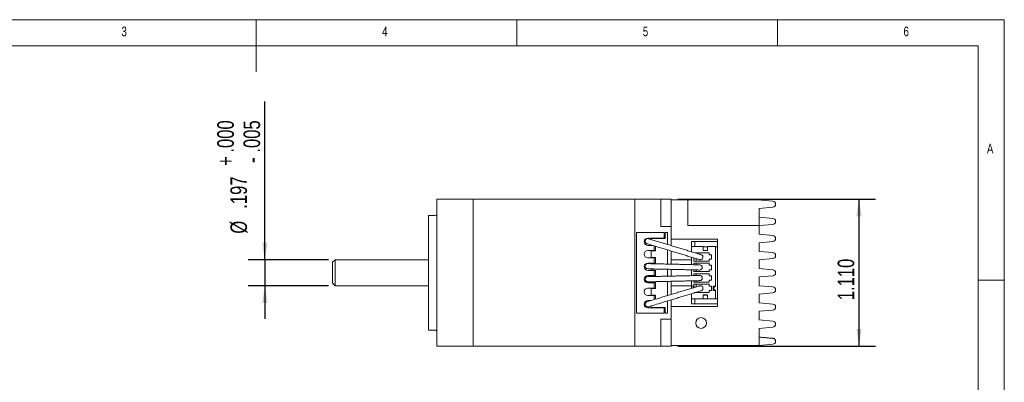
# Model space of a CAD drawing. Header units: inches. Extents: x 0.2 to 11.5, y 0.2 to 8.1.
# Tile 3 of 3: x 4.1 to 11.5, y 5.3 to 8.1. Entities that reach past the tile are written whole.
import ezdxf

# ---------------------------------------------------------------- set-up
doc = ezdxf.new("R2010")
doc.units = ezdxf.units.IN
doc.header["$MEASUREMENT"] = 0
doc.layers.add('FORMAT', color=7, linetype='Continuous')
doc.styles.add('SLDTEXTSTYLE0', font='TXT', dxfattribs={"width": 0.75})
doc.dimstyles.new('SLDDIMSTYLE1', dxfattribs={"dimtxt": 0.125, "dimasz": 0.13, "dimexe": 0, "dimexo": 0.0625, "dimgap": 0.03125, "dimtad": 2, "dimdec": 3, "dimzin": 4, "dimdsep": 46, "dimtxsty": 'Standard', "dimsah": 1, "dimcen": 0.09, "dimadec": 0, "dimazin": 0, "dimtfac": 1, "dimtofl": 0, "dimtmove": 0, "dimatfit": 3, "dimfxl": 1, "dimtolj": 1, "dimtzin": 12, "dimarcsym": 0})
doc.dimstyles.new('SLDDIMSTYLE6', dxfattribs={"dimtxt": 0.125, "dimasz": 0.13, "dimexe": 0, "dimexo": 0.0625, "dimgap": 0.03125, "dimtad": 2, "dimdec": 3, "dimzin": 12, "dimdsep": 46, "dimtxsty": 'Standard', "dimsah": 1, "dimcen": 0.09, "dimadec": 0, "dimazin": 0, "dimtol": 1, "dimtm": 0.005, "dimtfac": 1, "dimtdec": 3, "dimtofl": 0, "dimtmove": 0, "dimatfit": 3, "dimfxl": 1, "dimtolj": 1, "dimtzin": 4, "dimarcsym": 0})

# ---------------------------------------------------------------- blocks, each defined once
blk = doc.blocks.new('*D13')
at = {"layer": 'FORMAT'}
for p, q in [((9.0314, 6.7133), (10.5238, 6.7133)), ((10.3988, 6.7133), (10.3988, 5.6031)), ((9.0314, 5.6031), (10.5238, 5.6031))]:
    blk.add_line(p, q, dxfattribs=at)
for points in [[(10.3988, 6.7133), (10.3788, 6.5833), (10.4188, 6.5833)], [(10.3988, 5.6031), (10.4188, 5.7331), (10.3788, 5.7331)]]:
    blk.add_solid(points, dxfattribs=at)
at = {"layer": 'FORMAT', "insert": (10.2377, 5.9504), "char_height": 0.125, "attachment_point": 1, "rotation": 90, "style": 'SLDTEXTSTYLE0'}
blk.add_mtext('1.110', dxfattribs=at)
blk = doc.blocks.new('*D14')
at = {"layer": 'FORMAT'}
for p, q in [((5.9124, 6.2566), (5.9124, 7.4519)), ((6.392, 6.2566), (5.7874, 6.2566)), ((5.9124, 6.2566), (5.9124, 6.0598)), ((6.392, 6.0598), (5.7874, 6.0598)), ((5.9124, 6.0598), (5.9124, 5.8098))]:
    blk.add_line(p, q, dxfattribs=at)
for points in [[(5.9124, 6.2566), (5.9324, 6.3866), (5.8924, 6.3866)], [(5.9124, 6.0598), (5.8924, 5.9298), (5.9324, 5.9298)]]:
    blk.add_solid(points, dxfattribs=at)
at = {"layer": 'FORMAT', "char_height": 0.125, "attachment_point": 1, "rotation": 90, "style": 'SLDTEXTSTYLE0'}
for s, insert in [('.000', (5.5529, 7.0661)), ('.005', (5.7513, 7.0661)), ('+', (5.5529, 6.9652)), ('-', (5.7513, 6.988)), ('.197', (5.6521, 6.6419)), ('%%c', (5.6521, 6.4535))]:
    blk.add_mtext(s, dxfattribs=dict(at, insert=insert))

msp = doc.modelspace()

# ---------------------------------------------------------------- linework, layer by layer
at = {"color": 7, "linetype": 'Continuous', "lineweight": 0}
for p, q in [((11.4961, 8.0709), (0.1969, 8.0709)), ((5.8465, 8.0709), (5.8465, 7.6772)), ((7.815, 8.0709), (7.815, 7.874)), ((9.7835, 7.874), (9.7835, 8.0709)), ((11.4961, 3.0413), (11.4961, 8.0709)), ((11.2992, 7.874), (0.3937, 7.874)), ((11.2992, 2.372), (11.2992, 7.874)), ((11.2992, 6.1024), (11.4961, 6.1024))]:
    msp.add_line(p, q, dxfattribs=at)
at = {"color": 7, "linetype": 'Continuous', "lineweight": 15}
for p, q in [((7.2097, 6.7133), (7.4853, 6.7133)), ((7.2097, 6.6346), (7.2097, 6.7133)), ((7.4853, 6.7133), (7.4853, 6.6346)), ((7.4853, 6.7133), (8.7058, 6.7133)), ((7.4853, 6.6346), (7.4853, 6.7133)), ((8.7058, 6.6346), (8.7058, 6.7133)), ((8.7058, 6.7133), (8.9027, 6.7133)), ((8.7058, 6.7133), (8.7058, 6.6346)), ((8.9027, 6.7133), (8.9027, 6.6346)), ((8.9027, 6.7133), (8.9814, 6.7133)), ((8.9814, 6.7082), (8.9814, 6.7133)), ((8.9814, 6.7082), (9.1059, 6.7082)), ((8.9814, 6.6082), (8.9814, 6.7082)), ((9.1059, 6.7082), (9.1059, 6.6082)), ((9.6317, 6.7082), (9.1059, 6.7082)), ((9.7488, 6.698), (9.6317, 6.7082)), ((7.2097, 5.6818), (7.2097, 6.6346)), ((7.4853, 5.6818), (7.4853, 6.6346)), ((7.4853, 5.6818), (7.4853, 6.6346)), ((8.7058, 6.6346), (8.7058, 5.6818)), ((8.7058, 5.6818), (8.7058, 6.6346)), ((8.9027, 6.5086), (8.9027, 6.6346)), ((9.6439, 6.6442), (9.7488, 6.6534)), ((9.6439, 6.6442), (9.6439, 6.6098)), ((9.7689, 6.6753), (9.7689, 6.6761)), ((7.1468, 5.7251), (7.1468, 6.5913)), ((8.9814, 6.6082), (8.9814, 6.5086)), ((9.1059, 6.6082), (9.1059, 6.5158)), ((9.6439, 6.5158), (9.6439, 6.6098)), ((9.7488, 6.569), (9.6439, 6.5781)), ((9.7689, 6.5458), (9.7689, 6.5471)), ((8.9027, 6.5086), (8.9814, 6.5086)), ((8.9814, 6.3631), (8.9814, 6.5086)), ((9.6439, 6.5158), (9.1059, 6.5158)), ((9.6439, 6.5147), (9.7488, 6.5239)), ((9.6439, 6.4486), (9.6439, 6.5158)), ((8.7176, 5.8531), (8.7176, 6.4633)), ((8.7176, 6.4633), (8.9266, 6.4633)), ((8.8042, 6.42), (8.9266, 6.42)), ((8.8853, 6.3923), (8.81, 6.4152)), ((8.8298, 6.4181), (8.8298, 6.4092)), ((8.9345, 6.4181), (8.8298, 6.4181)), ((8.9266, 6.42), (8.9266, 6.4633)), ((8.9345, 6.4633), (8.9538, 6.4633)), ((8.9345, 6.4633), (8.9345, 6.4181)), ((8.9538, 6.4633), (8.9538, 6.3715)), ((9.3314, 6.4132), (8.9814, 6.4132)), ((9.1345, 6.3555), (9.1345, 6.3945)), ((9.1345, 6.3945), (9.1582, 6.3945)), ((9.3314, 6.3945), (9.1582, 6.3945)), ((9.1582, 6.3945), (9.1582, 6.3555)), ((9.3314, 6.355), (9.3314, 6.4132)), ((9.7488, 6.4395), (9.6439, 6.4486)), ((9.6439, 6.3852), (9.7488, 6.3944)), ((9.7689, 6.4176), (9.7689, 6.4163)), ((8.8402, 6.3649), (8.8042, 6.3649)), ((8.8042, 6.3255), (8.8531, 6.3255)), ((8.8298, 6.3681), (8.8298, 6.3669)), ((8.8298, 6.3669), (8.8337, 6.3669)), ((8.861, 6.3236), (8.8298, 6.3236)), ((8.8298, 6.3236), (8.8298, 6.2724)), ((8.8531, 6.3255), (8.8531, 6.361)), ((8.861, 6.3586), (8.861, 6.3236)), ((8.9538, 6.3304), (8.9538, 6.2237)), ((8.9814, 6.223), (8.9814, 6.322)), ((9.1345, 6.3166), (9.1345, 6.3555)), ((9.1345, 6.3555), (9.2231, 6.3555)), ((9.2231, 6.3555), (9.2231, 6.326)), ((9.2231, 6.3551), (9.2546, 6.3551)), ((9.2231, 6.355), (9.2546, 6.355)), ((9.2546, 6.3274), (9.2231, 6.3274)), ((9.2231, 6.326), (9.2546, 6.326)), ((9.2546, 6.3555), (9.3156, 6.3555)), ((9.2546, 6.326), (9.2546, 6.3555)), ((9.3156, 6.3555), (9.3156, 6.0573)), ((9.3156, 6.3551), (9.3314, 6.3551)), ((9.3156, 6.355), (9.3314, 6.355)), ((9.3314, 5.9613), (9.3314, 6.355)), ((9.6439, 6.3191), (9.6439, 6.3852)), ((6.442, 6.2566), (6.442, 6.0598)), ((8.8531, 6.2704), (8.8042, 6.2704)), ((8.8298, 6.2724), (8.861, 6.2724)), ((8.8531, 6.231), (8.8531, 6.2704)), ((8.861, 6.2724), (8.861, 6.2291)), ((9.1345, 6.2195), (9.1345, 6.2755)), ((9.1523, 6.2701), (9.1523, 6.2453)), ((9.2664, 6.3083), (9.162, 6.3083)), ((9.168, 6.3083), (9.168, 6.3064)), ((9.168, 6.2653), (9.168, 6.2453)), ((9.2664, 6.2935), (9.2664, 6.3083)), ((9.2861, 6.2935), (9.2664, 6.2935)), ((9.2664, 6.2453), (9.2664, 6.26)), ((9.2664, 6.26), (9.2861, 6.26)), ((9.2861, 6.26), (9.2861, 6.2935)), ((9.7488, 6.31), (9.6439, 6.3191)), ((9.6439, 6.2557), (9.7488, 6.2649)), ((9.6439, 6.1896), (9.6439, 6.2557)), ((9.7689, 6.2881), (9.7689, 6.2868)), ((6.4223, 6.0795), (6.4223, 6.237)), ((8.8042, 6.231), (8.8531, 6.231)), ((8.8531, 6.1759), (8.8042, 6.1759)), ((8.861, 6.2291), (8.8298, 6.2291)), ((8.8298, 6.2291), (8.8298, 6.2265)), ((8.8298, 6.1871), (8.8298, 6.1779)), ((8.8298, 6.1779), (8.861, 6.1779)), ((8.8531, 6.1366), (8.8531, 6.1759)), ((8.861, 6.1779), (8.861, 6.1346)), ((8.9538, 6.1843), (8.9538, 6.1321)), ((8.9814, 6.1328), (8.9814, 6.1837)), ((9.1345, 6.1363), (9.1345, 6.1801)), ((9.1523, 6.2453), (9.2664, 6.2453)), ((9.1523, 6.2295), (9.1523, 6.2191)), ((9.2664, 6.2295), (9.1523, 6.2295)), ((9.1523, 6.1797), (9.1523, 6.1665)), ((9.168, 6.2295), (9.168, 6.2188)), ((9.168, 6.1794), (9.168, 6.1665)), ((9.2664, 6.2148), (9.2664, 6.2295)), ((9.2861, 6.2148), (9.2664, 6.2148)), ((9.2664, 6.1665), (9.2664, 6.1813)), ((9.2664, 6.1813), (9.2861, 6.1813)), ((9.2861, 6.1813), (9.2861, 6.2148)), ((9.7488, 6.1805), (9.6439, 6.1896)), ((8.8042, 6.1366), (8.8531, 6.1366)), ((8.861, 6.1346), (8.8298, 6.1346)), ((8.8298, 6.1346), (8.8298, 6.1293)), ((9.1345, 6.0573), (9.1345, 6.0969)), ((9.1523, 6.1665), (9.2664, 6.1665)), ((9.2664, 6.1508), (9.1523, 6.1508)), ((9.1523, 6.1508), (9.1523, 6.1367)), ((9.1523, 6.0973), (9.1523, 6.0878)), ((9.168, 6.137), (9.168, 6.1508)), ((9.168, 6.0878), (9.168, 6.0977)), ((9.2664, 6.136), (9.2664, 6.1508)), ((9.2861, 6.136), (9.2664, 6.136)), ((9.2664, 6.0878), (9.2664, 6.1026)), ((9.2664, 6.1026), (9.2861, 6.1026)), ((9.2861, 6.1026), (9.2861, 6.136)), ((9.6439, 6.1262), (9.7488, 6.1354)), ((9.6439, 6.0601), (9.6439, 6.1262)), ((9.7689, 6.1586), (9.7689, 6.1573)), ((8.8531, 6.0814), (8.8042, 6.0814)), ((8.8042, 6.0421), (8.8531, 6.0421)), ((8.8298, 6.0899), (8.8298, 6.0834)), ((8.8298, 6.0834), (8.861, 6.0834)), ((8.8298, 6.0401), (8.8298, 5.9889)), ((8.861, 6.0401), (8.8298, 6.0401)), ((8.8531, 6.0421), (8.8531, 6.0814)), ((8.861, 6.0834), (8.861, 6.0401)), ((8.9538, 6.0927), (8.9538, 5.986)), ((8.9814, 5.9944), (8.9814, 6.0934)), ((9.1523, 6.0573), (9.1345, 6.0573)), ((9.1345, 6.0573), (9.1345, 6.041)), ((9.1503, 6.0573), (9.1503, 6.0457)), ((9.1523, 6.0878), (9.2664, 6.0878)), ((9.2664, 6.0721), (9.1523, 6.0721)), ((9.1523, 6.0721), (9.1523, 6.0573)), ((9.1523, 6.0573), (9.1523, 6.0463)), ((9.168, 6.0721), (9.168, 6.0511)), ((9.2664, 6.0573), (9.2664, 6.0721)), ((9.2861, 6.0573), (9.2664, 6.0573)), ((9.2664, 6.0091), (9.2664, 6.0238)), ((9.2664, 6.0238), (9.2861, 6.0238)), ((9.2861, 6.0238), (9.2861, 6.0573)), ((9.3156, 6.0573), (9.2979, 6.0573)), ((9.2979, 6.0238), (9.2979, 6.0573)), ((9.2979, 6.0238), (9.3156, 6.0238)), ((9.3156, 6.0558), (9.3038, 6.0459)), ((9.3038, 6.0459), (9.3038, 6.0341)), ((9.3038, 6.0341), (9.3156, 6.0243)), ((9.3156, 6.0558), (9.3156, 6.0573)), ((9.3156, 6.0238), (9.3156, 6.0243)), ((9.3156, 6.0238), (9.3156, 5.9618)), ((9.7488, 6.051), (9.6439, 6.0601)), ((9.7689, 6.0291), (9.7689, 6.0278)), ((8.8531, 5.987), (8.8042, 5.987)), ((8.8298, 5.9889), (8.861, 5.9889)), ((8.8531, 5.9554), (8.8531, 5.987)), ((8.861, 5.9889), (8.861, 5.9578)), ((8.9814, 5.8078), (8.9814, 5.9533)), ((9.1345, 5.9618), (9.1345, 5.9998)), ((9.2231, 5.9618), (9.1345, 5.9618)), ((9.1345, 5.9618), (9.1345, 5.9613)), ((9.1345, 5.9221), (9.1345, 5.9613)), ((9.3314, 5.9613), (9.1345, 5.9613)), ((9.1582, 5.9613), (9.1582, 5.9221)), ((9.165, 6.0091), (9.2664, 6.0091)), ((9.168, 6.01), (9.168, 6.0091)), ((9.2546, 5.9913), (9.2231, 5.9913)), ((9.2231, 5.9913), (9.2231, 5.9618)), ((9.2231, 5.9888), (9.2546, 5.9888)), ((9.2546, 5.9618), (9.2546, 5.9913)), ((9.3156, 5.9618), (9.2546, 5.9618)), ((9.3314, 5.9032), (9.3314, 5.9613)), ((9.6439, 5.9967), (9.7488, 6.0059)), ((9.6439, 5.9306), (9.6439, 5.9967)), ((8.8042, 5.9476), (8.8272, 5.9476)), ((8.9266, 5.8925), (8.8042, 5.8925)), ((8.8298, 5.9072), (8.8298, 5.8944)), ((8.8298, 5.8944), (8.9345, 5.8944)), ((8.9266, 5.8531), (8.9266, 5.8925)), ((8.9345, 5.8944), (8.9345, 5.8531)), ((8.9538, 5.9449), (8.9538, 5.8531)), ((9.3314, 5.9032), (8.9814, 5.9032)), ((9.1582, 5.9221), (9.1345, 5.9221)), ((9.3314, 5.9221), (9.1582, 5.9221)), ((9.7488, 5.9215), (9.6439, 5.9306)), ((9.6439, 5.8672), (9.7488, 5.8764)), ((9.7689, 5.8996), (9.7689, 5.8983)), ((8.9266, 5.8531), (8.7176, 5.8531)), ((8.9027, 5.8078), (8.9814, 5.8078)), ((8.9027, 5.8078), (8.9027, 5.6818)), ((8.9538, 5.8531), (8.9345, 5.8531)), ((8.9814, 5.8078), (8.9814, 5.7082)), ((9.6439, 5.8011), (9.6439, 5.8672)), ((9.7488, 5.792), (9.6439, 5.8011)), ((9.6439, 5.7377), (9.7488, 5.7469)), ((9.6439, 5.7082), (9.6439, 5.7377)), ((9.7689, 5.7701), (9.7689, 5.7688)), ((7.2097, 5.6031), (7.2097, 5.6818)), ((7.4853, 5.6818), (7.4853, 5.6031)), ((7.4853, 5.6031), (7.4853, 5.6818)), ((8.7058, 5.6031), (8.7058, 5.6818)), ((8.7058, 5.6818), (8.7058, 5.6031)), ((8.9027, 5.6818), (8.9027, 5.6031)), ((8.9814, 5.6082), (8.9814, 5.7082)), ((9.6439, 5.7082), (9.6439, 5.6716)), ((9.6439, 5.6082), (9.6439, 5.6716)), ((7.4853, 5.6031), (7.2097, 5.6031)), ((8.7058, 5.6031), (7.4853, 5.6031)), ((8.9027, 5.6031), (8.7058, 5.6031)), ((8.9027, 5.6031), (8.9814, 5.6031)), ((9.6439, 5.6082), (8.9814, 5.6082)), ((8.9814, 5.6031), (8.9814, 5.6082)), ((9.6439, 5.6082), (9.7488, 5.6174)), ((9.7689, 5.6406), (9.7689, 5.6393))]:
    msp.add_line(p, q, dxfattribs=at)
at = {"color": 7, "linetype": 'Continuous', "lineweight": 15, "flags": 128}
for points in [[(8.7985, 6.3776), (8.8, 6.3771), (8.8042, 6.3758), (8.8112, 6.3737), (8.8206, 6.3709), (8.832, 6.3674), (8.845, 6.3634), (8.8592, 6.3591), (8.8738, 6.3547)], [(9.1578, 6.2684), (9.1651, 6.2662), (9.1722, 6.264), (9.1787, 6.2621), (9.1844, 6.2603), (9.1891, 6.2589), (9.1926, 6.2578), (9.1947, 6.2572), (9.1954, 6.257)], [(9.2069, 6.2946), (9.2062, 6.2949), (9.204, 6.2955), (9.2005, 6.2966), (9.1959, 6.298), (9.1902, 6.2997), (9.1836, 6.3017), (9.1766, 6.3038), (9.1692, 6.3061)], [(8.8038, 6.1877), (8.8053, 6.1877), (8.8098, 6.1876), (8.817, 6.1874), (8.8268, 6.1872), (8.8388, 6.1869), (8.8524, 6.1866), (8.8671, 6.1863), (8.8825, 6.1859)], [(8.8834, 6.2253), (8.868, 6.2256), (8.8533, 6.226), (8.8397, 6.2263), (8.8277, 6.2266), (8.818, 6.2268), (8.8107, 6.227), (8.8062, 6.2271), (8.8047, 6.2271)], [(9.1561, 6.1797), (9.1638, 6.1795), (9.1712, 6.1793), (9.178, 6.1791), (9.1839, 6.179), (9.1888, 6.1789), (9.1925, 6.1788), (9.1947, 6.1788), (9.1955, 6.1787)], [(9.1964, 6.2181), (9.1956, 6.2181), (9.1934, 6.2182), (9.1897, 6.2183), (9.1848, 6.2184), (9.1789, 6.2185), (9.1721, 6.2187), (9.1647, 6.2188), (9.157, 6.219)], [(8.8825, 6.1305), (8.8671, 6.1301), (8.8524, 6.1298), (8.8388, 6.1295), (8.8268, 6.1292), (8.817, 6.129), (8.8098, 6.1288), (8.8053, 6.1287), (8.8038, 6.1287)], [(9.1955, 6.1377), (9.1947, 6.1377), (9.1925, 6.1376), (9.1888, 6.1375), (9.1839, 6.1374), (9.178, 6.1373), (9.1712, 6.1371), (9.1638, 6.1369), (9.1561, 6.1368)], [(9.157, 6.0974), (9.1647, 6.0976), (9.1721, 6.0978), (9.1789, 6.0979), (9.1848, 6.098), (9.1897, 6.0982), (9.1934, 6.0982), (9.1956, 6.0983), (9.1964, 6.0983)], [(8.8047, 6.0893), (8.8062, 6.0894), (8.8107, 6.0895), (8.818, 6.0896), (8.8277, 6.0898), (8.8397, 6.0901), (8.8533, 6.0904), (8.868, 6.0908), (8.8834, 6.0911)], [(9.1954, 6.0595), (9.1947, 6.0592), (9.1926, 6.0586), (9.1891, 6.0575), (9.1844, 6.0561), (9.1787, 6.0544), (9.1722, 6.0524), (9.1651, 6.0502), (9.1578, 6.048)], [(8.8738, 5.9617), (8.8592, 5.9573), (8.845, 5.953), (8.832, 5.949), (8.8206, 5.9456), (8.8112, 5.9427), (8.8042, 5.9406), (8.8, 5.9393), (8.7985, 5.9389)], [(9.1692, 6.0103), (9.1766, 6.0126), (9.1836, 6.0147), (9.1902, 6.0167), (9.1959, 6.0184), (9.2005, 6.0199), (9.204, 6.0209), (9.2062, 6.0216), (9.2069, 6.0218)], [(8.81, 5.9012), (8.8114, 5.9016), (8.8157, 5.9029), (8.8227, 5.905), (8.832, 5.9079), (8.8434, 5.9114), (8.8565, 5.9153), (8.8706, 5.9196), (8.8853, 5.9241)]]:
    msp.add_lwpolyline(points, dxfattribs=at)
at = {"color": 7, "linetype": 'Continuous', "lineweight": 15}
msp.add_circle((9.2064, 5.7782), 0.0407, dxfattribs=at)
for centre, radius, start, end in [((9.7469, 6.6761), 0.022, 0, 85), ((9.7469, 6.6753), 0.022, 275, 0), ((7.194, 6.611), 0.0197, 270, 323.1301), ((9.7469, 6.5471), 0.022, 0, 85), ((9.7469, 6.5458), 0.022, 275, 0), ((8.8042, 6.3925), 0.0276, 90, 270), ((8.8042, 6.3964), 0.0197, 73.10009, 253.10009), ((9.7469, 6.4176), 0.022, 0, 85), ((9.7469, 6.4163), 0.022, 275, 0), ((8.8042, 6.298), 0.0276, 90, 270), ((9.2012, 6.2758), 0.0197, 253.10009, 73.10009), ((9.7469, 6.2881), 0.022, 0, 85), ((9.7469, 6.2868), 0.022, 275, 0), ((8.8042, 6.2035), 0.0276, 90, 270), ((8.8042, 6.2074), 0.0197, 88.68434, 268.68434), ((9.1959, 6.1984), 0.0197, 268.68434, 88.68434), ((9.7469, 6.1586), 0.022, 0, 85), ((8.8042, 6.109), 0.0276, 90, 270), ((8.8042, 6.109), 0.0197, 91.31566, 271.31566), ((9.1959, 6.118), 0.0197, 271.31566, 91.31566), ((9.7469, 6.1573), 0.022, 275, 0), ((8.8042, 6.0145), 0.0276, 90, 270), ((9.2012, 6.0406), 0.0197, 286.89991, 106.89991), ((9.7469, 6.0291), 0.022, 0, 85), ((9.7469, 6.0278), 0.022, 275, 0), ((8.8042, 5.92), 0.0276, 90, 270), ((8.8042, 5.92), 0.0197, 106.89991, 286.89991), ((9.7469, 5.8996), 0.022, 360, 85), ((9.7469, 5.8983), 0.022, 275, 0), ((7.194, 5.7055), 0.0197, 36.8699, 90), ((9.7469, 5.7701), 0.022, 0, 85), ((9.7469, 5.7688), 0.022, 275, 360), ((9.7469, 5.6393), 0.022, 275, 0)]:
    msp.add_arc(centre, radius, start, end, dxfattribs=at)
for points in [[(7.194, 6.5913), (7.1468, 6.5913)], [(8.8738, 6.3547), (9.1578, 6.2684)], [(9.1692, 6.3061), (8.8853, 6.3923)], [(6.442, 6.2566), (6.4223, 6.237)], [(7.1468, 6.2566), (6.442, 6.2566)], [(9.1345, 6.2566), (8.9814, 6.2566)], [(8.8825, 6.1859), (9.1561, 6.1797)], [(9.157, 6.219), (8.8834, 6.2253)], [(9.1561, 6.1368), (8.8825, 6.1305)], [(8.8834, 6.0911), (9.157, 6.0974)], [(6.4223, 6.0795), (6.442, 6.0598)], [(6.442, 6.0598), (7.1468, 6.0598)], [(9.1578, 6.048), (8.8738, 5.9617)], [(8.9814, 6.0598), (9.1345, 6.0598)], [(8.8853, 5.9241), (9.1692, 6.0103)], [(7.1468, 5.7251), (7.194, 5.7251)], [(9.7488, 5.6625), (9.6439, 5.6716)]]:
    msp.add_open_spline(points, degree=1, dxfattribs=at)
msp.add_open_spline([(9.7689, 5.6406), (9.7689, 5.6406), (9.7689, 5.6406), (9.7689, 5.6409), (9.7689, 5.6418), (9.7687, 5.6442), (9.7676, 5.6489), (9.764, 5.6552), (9.7584, 5.6596), (9.7535, 5.6618), (9.7502, 5.6623), (9.7488, 5.6625)], degree=3, knots=[0, 0, 0, 0, 0.005591, 0.034327, 0.109953, 0.255025, 0.511958, 0.747508, 0.86891, 0.943201, 1, 1, 1, 1], dxfattribs=at)

# ---------------------------------------------------------------- texts
at = {"color": 7, "linetype": 'Continuous', "lineweight": 0, "char_height": 0.0729, "attachment_point": 1, "style": 'SLDTEXTSTYLE0'}
for s, insert in [('3', (4.8294, 8.0184)), ('4', (6.7979, 8.0184)), ('5', (8.7664, 8.0184)), ('6', (10.7349, 8.0184)), ('A', (11.3648, 7.1326))]:
    msp.add_mtext(s, dxfattribs=dict(at, insert=insert))

# ---------------------------------------------------------------- dimensions: what is measured, and where the dimension line sits
at = {"layer": 'FORMAT'}
dim = msp.add_linear_dim(base=(5.9124, 6.0598), p1=(6.442, 6.2566), p2=(6.442, 6.0598), angle=90, text='%%c<>', dimstyle='SLDDIMSTYLE6', dxfattribs=at)
dim.commit()
dim.dimension.update_dxf_attribs({"geometry": '*D14', "text_midpoint": (5.9124, 6.9214), "dimtype": 160})
dim = msp.add_linear_dim(base=(10.3988, 5.6031), p1=(8.9814, 6.7133), p2=(8.9814, 5.6031), angle=90, dimstyle='SLDDIMSTYLE1', dxfattribs=at)
dim.commit()
dim.dimension.update_dxf_attribs({"geometry": '*D13', "text_midpoint": (10.3988, 6.1582), "dimtype": 160})

doc.saveas('drawing.dxf')
